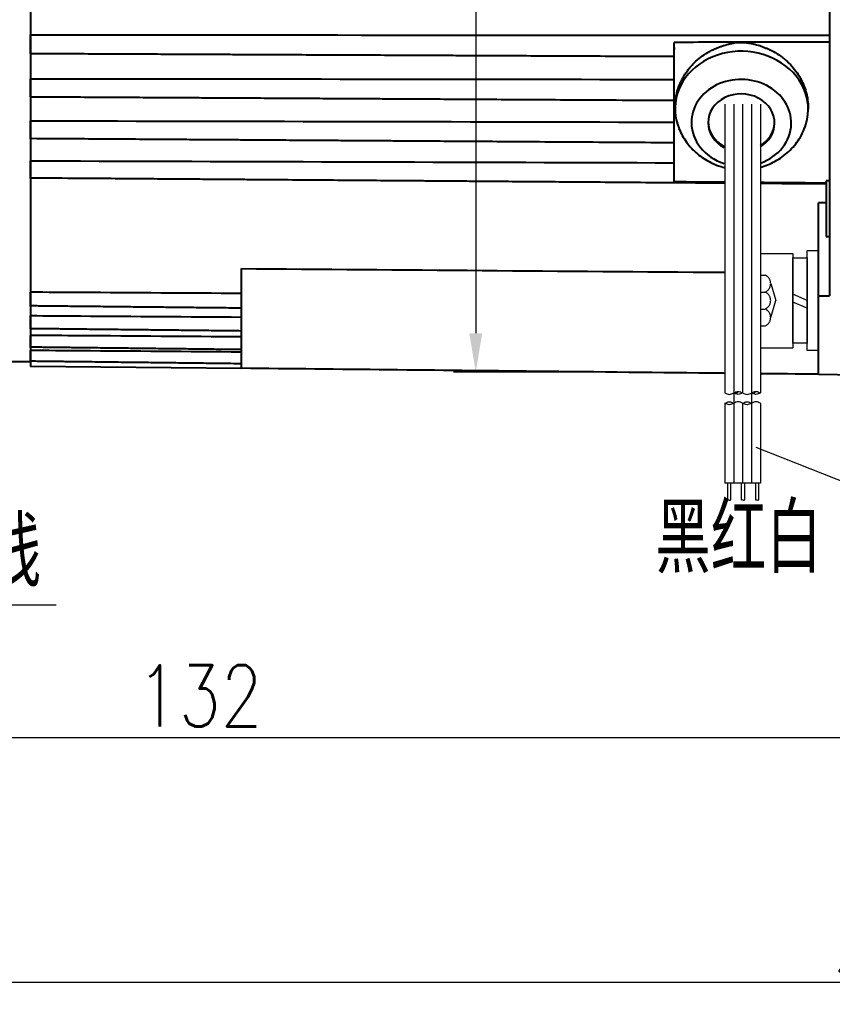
# Model space of a CAD drawing. Header units: inches. Extents: x -753 to 5070, y -3075 to 1581.
# Tile 175 of 178: x 4586 to 4660, y 1025 to 1114. Entities that reach past the tile are written whole.
import ezdxf

# ---------------------------------------------------------------- set-up
doc = ezdxf.new("R2010")
doc.units = ezdxf.units.IN
doc.header["$LTSCALE"] = 10
doc.header["$MEASUREMENT"] = 0
doc.linetypes.add('CENTER', pattern=[10.16, 6.35, -1.27, 1.27, -1.27])
doc.linetypes.add('HIDDEN', pattern=[1.905, 1.27, -0.635])
for name, color, linetype in [('1轮廓实线层', 7, 'Continuous'), ('2细线层', 4, 'Continuous'), ('3中心线层', 1, 'CENTER'), ('4虚线层', 6, 'HIDDEN'), ('5剖面线层', 2, 'Continuous'), ('6文字层', 3, 'Continuous'), ('7标注层', 4, 'Continuous')]:
    doc.layers.add(name, color=color, linetype=linetype)
doc.layers.add('图层2', color=4, linetype='Continuous', lineweight=40)
doc.styles.add('PC_TEXTSTYLE', font='isocp.shx', dxfattribs={"width": 0.8, "bigfont": 'HZFS.SHX'})
doc.styles.add('TH_GBDIM', font='romans.shx', dxfattribs={"width": 0.8, "bigfont": 'gbcbig.shx'})
doc.dimstyles.new('TH_GBDIM', dxfattribs={"dimtxt": 3.5, "dimasz": 2.5, "dimexe": 2, "dimexo": 0, "dimgap": 1, "dimtad": 1, "dimdec": 4, "dimdsep": 46, "dimtxsty": 'TH_GBDIM', "dimcen": 0.09, "dimclrd": 4, "dimclre": 4, "dimclrt": 3, "dimadec": 0, "dimazin": 0, "dimtfac": 1, "dimtdec": 4, "dimtmove": 0, "dimatfit": 3, "dimfxl": 1, "dimtzin": 0, "dimarcsym": 0})
pattern_1 = [(45, (4526.9238, 947.6552), (1.197367, -1.197367), [])]
pattern_2 = [(45, (4525.3238, 947.6552), (1.197367, -1.197367), [])]

# ---------------------------------------------------------------- blocks, each defined once
blk = doc.blocks.new('*D539')
at = {"layer": '7标注层', "color": 4, "lineweight": -2, "transparency": 16777216}
for p, q in [((4786.436, 1131.663), (4786.436, 1025.488)), ((4534.436, 1122.163), (4534.436, 1025.488)), ((4537.936, 1027.488), (4782.936, 1027.488))]:
    blk.add_line(p, q, dxfattribs=at)
at = {"layer": '7标注层', "color": 4, "transparency": 16777216}
for points in [[(4537.936, 1028.071), (4537.936, 1026.904), (4534.436, 1027.488)], [(4782.936, 1028.071), (4782.936, 1026.904), (4786.436, 1027.488)]]:
    blk.add_solid(points, dxfattribs=at)
at = {"layer": 'Defpoints', "color": 0, "transparency": 16777216}
for p in [(4786.436, 1131.663), (4534.436, 1122.163), (4786.436, 1027.488)]:
    blk.add_point(p, dxfattribs=at)
at = {"layer": '7标注层', "color": 3, "transparency": 16777216, "insert": (4665.432, 1031.238), "char_height": 5.5, "attachment_point": 5, "style": 'TH_GBDIM'}
blk.add_mtext('252', dxfattribs=at)
blk = doc.blocks.new('*D547')
at = {"layer": '7标注层', "color": 4, "lineweight": -2, "transparency": 16777216}
for p, q in [((4666.436, 1162.163), (4666.436, 1047.53)), ((4534.436, 1140.588), (4534.436, 1047.53)), ((4537.936, 1049.53), (4662.936, 1049.53))]:
    blk.add_line(p, q, dxfattribs=at)
at = {"layer": '7标注层', "color": 4, "transparency": 16777216}
for points in [[(4537.936, 1050.113), (4537.936, 1048.946), (4534.436, 1049.53)], [(4662.936, 1050.113), (4662.936, 1048.946), (4666.436, 1049.53)]]:
    blk.add_solid(points, dxfattribs=at)
at = {"layer": 'Defpoints', "color": 0, "transparency": 16777216}
for p in [(4666.436, 1162.163), (4534.436, 1140.588), (4666.436, 1049.53)]:
    blk.add_point(p, dxfattribs=at)
at = {"layer": '7标注层', "color": 3, "transparency": 16777216, "insert": (4602.686, 1053.28), "char_height": 5.5, "attachment_point": 5, "style": 'TH_GBDIM'}
blk.add_mtext('132', dxfattribs=at)
blk = doc.blocks.new('*D548')
at = {"layer": '7标注层', "color": 4, "lineweight": -2, "transparency": 16777216}
for p, q in [((4621.439, 1162.163), (4629.561, 1162.163)), ((4627.561, 1158.663), (4627.561, 1085.95)), ((4638.879, 1082.45), (4625.561, 1082.45))]:
    blk.add_line(p, q, dxfattribs=at)
at = {"layer": '7标注层', "color": 4, "transparency": 16777216}
for points in [[(4626.978, 1158.663), (4628.144, 1158.663), (4627.561, 1162.163)], [(4626.978, 1085.95), (4628.144, 1085.95), (4627.561, 1082.45)]]:
    blk.add_solid(points, dxfattribs=at)
at = {"layer": 'Defpoints', "color": 0, "transparency": 16777216}
for p in [(4621.439, 1162.163), (4627.561, 1082.45), (4638.879, 1082.45)]:
    blk.add_point(p, dxfattribs=at)
at = {"layer": '7标注层', "color": 3, "transparency": 16777216, "insert": (4623.811, 1122.307), "char_height": 5.5, "attachment_point": 5, "rotation": 90, "style": 'TH_GBDIM'}
blk.add_mtext('{%%c80}{}{}', dxfattribs=at)
blk = doc.blocks.new('GB93_5_0.65_R')
at = {"layer": '1轮廓实线层'}
for p, q in [((3.85, 1.3), (-3.85, 1.3)), ((-3.85, 1.3), (-3.85, 0)), ((0, 0), (-0.56, 1.3)), ((0.7, 0), (0.14, 1.3)), ((3.85, 0), (3.85, 1.3)), ((-3.85, 0), (3.85, 0))]:
    blk.add_line(p, q, dxfattribs=at)

msp = doc.modelspace()

# ---------------------------------------------------------------- hatches: boundary and pattern name
at = {"layer": '5剖面线层'}
h = msp.add_hatch(dxfattribs=at)
h.set_pattern_fill('ANSI31', color=256, scale=0.533333, angle=90, style=0)
h.set_pattern_definition(pattern_2)
edge = h.paths.add_edge_path()
edge.add_spline(control_points=[(4650.809, 1080.573), (4650.942, 1080.64), (4651.209, 1080.773), (4651.475, 1080.64), (4651.609, 1080.573)], knot_values=[0, 0, 0, 0, 0.421637, 0.843274, 0.843274, 0.843274, 0.843274], degree=3, periodic=0)
edge.add_spline(control_points=[(4651.609, 1080.573), (4651.475, 1080.507), (4651.209, 1080.373), (4650.942, 1080.507), (4650.809, 1080.573)], knot_values=[0, 0, 0, 0, 0.421637, 0.843274, 0.843274, 0.843274, 0.843274], degree=3, periodic=0)
h = msp.add_hatch(dxfattribs=at)
h.set_pattern_fill('ANSI31', color=256, scale=0.533333, angle=90, style=0)
h.set_pattern_definition(pattern_1)
edge = h.paths.add_edge_path()
edge.add_spline(control_points=[(4652.409, 1080.573), (4652.542, 1080.64), (4652.809, 1080.773), (4653.075, 1080.64), (4653.209, 1080.573)], knot_values=[0, 0, 0, 0, 0.421637, 0.843274, 0.843274, 0.843274, 0.843274], degree=3, periodic=0)
edge.add_spline(control_points=[(4653.209, 1080.573), (4653.075, 1080.507), (4652.809, 1080.373), (4652.542, 1080.507), (4652.409, 1080.573)], knot_values=[0, 0, 0, 0, 0.421637, 0.843274, 0.843274, 0.843274, 0.843274], degree=3, periodic=0)
h = msp.add_hatch(dxfattribs=at)
h.set_pattern_fill('ANSI31', color=256, scale=0.533333, angle=90, style=0)
h.set_pattern_definition(pattern_2)
edge = h.paths.add_edge_path()
edge.add_spline(control_points=[(4650.809, 1079.64), (4650.675, 1079.573), (4650.409, 1079.44), (4650.142, 1079.573), (4650.009, 1079.64)], knot_values=[0, 0, 0, 0, 0.421637, 0.843274, 0.843274, 0.843274, 0.843274], degree=3, periodic=0)
edge.add_spline(control_points=[(4650.009, 1079.64), (4650.142, 1079.707), (4650.409, 1079.84), (4650.675, 1079.707), (4650.809, 1079.64)], knot_values=[0, 0, 0, 0, 0.421637, 0.843274, 0.843274, 0.843274, 0.843274], degree=3, periodic=0)
h = msp.add_hatch(dxfattribs=at)
h.set_pattern_fill('ANSI31', color=256, scale=0.533333, angle=90, style=0)
h.set_pattern_definition(pattern_1)
edge = h.paths.add_edge_path()
edge.add_spline(control_points=[(4652.409, 1079.64), (4652.275, 1079.573), (4652.009, 1079.44), (4651.742, 1079.573), (4651.609, 1079.64)], knot_values=[0, 0, 0, 0, 0.421637, 0.843274, 0.843274, 0.843274, 0.843274], degree=3, periodic=0)
edge.add_spline(control_points=[(4651.609, 1079.64), (4651.742, 1079.707), (4652.009, 1079.84), (4652.275, 1079.707), (4652.409, 1079.64)], knot_values=[0, 0, 0, 0, 0.421637, 0.843274, 0.843274, 0.843274, 0.843274], degree=3, periodic=0)

# ---------------------------------------------------------------- linework, layer by layer
at = {"color": 4}
msp.add_line((4589.751, 1061.46), (4573.282, 1061.46), dxfattribs=at)
at = {"layer": '1轮廓实线层'}
for p, q in [((4650.009, 1106.592), (4650.009, 1080.573)), ((4651.609, 1106.592), (4651.609, 1080.573)), ((4653.209, 1106.592), (4653.209, 1080.573)), ((4653.209, 1093.143), (4656.136, 1093.143)), ((4656.136, 1093.143), (4656.136, 1084.643)), ((4657.436, 1091.543), (4657.436, 1093.393)), ((4657.436, 1093.393), (4658.436, 1093.393)), ((4657.436, 1091.543), (4657.436, 1093.393)), ((4657.436, 1093.393), (4658.436, 1093.393)), ((4658.436, 1093.393), (4658.436, 1091.543)), ((4658.436, 1093.393), (4658.436, 1091.543)), ((4657.436, 1086.243), (4657.436, 1091.543)), ((4657.436, 1086.243), (4657.436, 1091.543)), ((4658.436, 1091.543), (4658.436, 1086.243)), ((4658.436, 1091.543), (4658.436, 1086.243)), ((4657.436, 1084.393), (4657.436, 1086.243)), ((4657.436, 1084.393), (4657.436, 1086.243)), ((4658.436, 1086.243), (4658.436, 1084.393)), ((4658.436, 1086.243), (4658.436, 1084.393)), ((4653.209, 1084.643), (4656.136, 1084.643)), ((4658.436, 1084.393), (4657.436, 1084.393)), ((4658.436, 1084.393), (4657.436, 1084.393)), ((4650.009, 1079.64), (4650.009, 1072.432)), ((4651.609, 1079.64), (4651.609, 1072.432)), ((4653.209, 1079.64), (4653.209, 1072.432)), ((4653.209, 1072.432), (4650.009, 1072.432)), ((4650.248, 1072.432), (4650.248, 1070.923)), ((4650.515, 1072.432), (4650.515, 1070.923)), ((4651.483, 1072.432), (4651.483, 1070.923)), ((4651.771, 1072.432), (4651.771, 1070.923)), ((4652.774, 1072.432), (4652.774, 1070.923)), ((4653.041, 1072.432), (4653.041, 1070.923))]:
    msp.add_line(p, q, dxfattribs=at)
for points in [[(4650.009, 1080.573), (4650.409, 1080.44), (4650.809, 1080.573)], [(4650.809, 1080.573), (4651.209, 1080.707), (4651.609, 1080.573)], [(4651.609, 1080.573), (4651.209, 1080.44), (4650.809, 1080.573)], [(4651.609, 1080.573), (4652.009, 1080.44), (4652.409, 1080.573)], [(4652.409, 1080.573), (4652.809, 1080.707), (4653.209, 1080.573)], [(4653.209, 1080.573), (4652.809, 1080.44), (4652.409, 1080.573)], [(4650.009, 1079.64), (4650.409, 1079.773), (4650.809, 1079.64)], [(4650.809, 1079.64), (4650.409, 1079.507), (4650.009, 1079.64)], [(4651.609, 1079.64), (4651.209, 1079.773), (4650.809, 1079.64)], [(4651.609, 1079.64), (4652.009, 1079.773), (4652.409, 1079.64)], [(4652.409, 1079.64), (4652.009, 1079.507), (4651.609, 1079.64)], [(4653.209, 1079.64), (4652.809, 1079.773), (4652.409, 1079.64)]]:
    msp.add_spline(points, degree=3, dxfattribs=at)
at = {"layer": '2细线层'}
for points in [[(4650.248, 1070.923), (4650.375, 1070.95), (4650.492, 1070.897), (4650.515, 1070.923)], [(4651.483, 1070.923), (4651.632, 1070.95), (4651.748, 1070.897), (4651.771, 1070.923)], [(4652.774, 1070.923), (4652.901, 1070.95), (4653.018, 1070.897), (4653.041, 1070.923)]]:
    msp.add_spline(points, degree=3, dxfattribs=at)
at = {"layer": '3中心线层'}
for p, q in [((4650.809, 1106.592), (4650.809, 1080.573)), ((4652.409, 1106.592), (4652.409, 1080.573)), ((4650.809, 1080.573), (4650.809, 1072.432)), ((4652.409, 1080.573), (4652.409, 1072.432))]:
    msp.add_line(p, q, dxfattribs=at)
at = {"layer": '4虚线层'}
for p, q in [((4653.209, 1091.183), (4653.636, 1091.183)), ((4654.136, 1090.42), (4654.586, 1088.893)), ((4653.209, 1089.657), (4653.636, 1089.657)), ((4654.136, 1087.367), (4654.586, 1088.893)), ((4653.209, 1088.13), (4653.636, 1088.13)), ((4653.209, 1086.603), (4653.636, 1086.603))]:
    msp.add_line(p, q, dxfattribs=at)
for centre in [(4653.303, 1090.42), (4653.303, 1088.893), (4653.303, 1087.367)]:
    msp.add_arc(centre, 0.833, 293.54865, 66.45135, dxfattribs=at)
at = {"layer": '7标注层'}
msp.add_lwpolyline([(4652.786, 1075.677), (4663.657, 1071.386)], dxfattribs=at)
at = {"layer": '图层2', "color": 0}
for p, q in [((4587.436, 1161.389), (4587.436, 1082.937)), ((4659.436, 1122.163), (4659.436, 1089.307)), ((4645.436, 1099.952), (4645.436, 1111.608)), ((4645.521, 1106.407), (4645.518, 1106.261)), ((4657.515, 1106.009), (4657.518, 1106.141)), ((4659.136, 1099.663), (4659.136, 1094.663)), ((4659.436, 1099.663), (4659.136, 1099.663)), ((4658.436, 1089.303), (4658.436, 1097.688)), ((4659.136, 1094.663), (4659.436, 1094.663)), ((4606.436, 1084.643), (4606.436, 1091.769)), ((4658.436, 1089.303), (4659.436, 1089.307)), ((4658.436, 1082.247), (4658.436, 1089.303)), ((4585.454, 1083.413), (4587.436, 1083.413)), ((4587.436, 1082.984), (4606.436, 1082.787)), ((4658.436, 1082.247), (4666.436, 1082.163))]:
    msp.add_line(p, q, dxfattribs=at)
for centre, major_axis, start_param, end_param in [((4651.517, 1106.135), (5.999, -0.126), 5.976156, 9.731669), ((4651.491, 1104.9), (4.499, -0.095), 0, 3.160388), ((4651.491, 1104.9), (2.999, -0.063), 0, 3.160388), ((4651.491, 1104.9), (4.499, -0.095), 3.160388, 4.380602), ((4651.491, 1104.9), (2.999, -0.063), 3.160388, 4.190045), ((4651.493, 1104.999), (-2.999, 0.063), 0.018795, 1.047078), ((4651.493, 1104.999), (-2.999, 0.063), 2.198049, 3.122689), ((4651.491, 1104.9), (2.999, -0.063), 5.340487, 6.283185), ((4651.491, 1104.9), (4.499, -0.095), 5.122428, 6.283185)]:
    msp.add_ellipse(centre, major_axis=major_axis, ratio=0.869465, start_param=start_param, end_param=end_param, dxfattribs=at)
for points, degree, knots in [([(4587.436, 1112.821), (4588.43, 1112.821), (4589.424, 1112.821), (4590.418, 1112.821), (4590.924, 1112.821), (4591.43, 1112.821), (4591.936, 1112.821), (4614.436, 1112.817), (4636.936, 1112.809), (4659.436, 1112.799)], 3, [-0.066667, -0.066667, -0.066667, -0.066667, -0.022485, -0.022485, -0.022485, 0, 0, 0, 1, 1, 1, 1]), ([(4587.436, 1111.136), (4587.436, 1111.137), (4587.436, 1111.14), (4587.436, 1111.145), (4587.436, 1111.147), (4587.436, 1111.152), (4587.436, 1111.155), (4587.436, 1111.17), (4587.436, 1111.186), (4587.436, 1111.217), (4587.436, 1111.229), (4587.436, 1111.254), (4587.436, 1111.268), (4587.436, 1111.312), (4587.436, 1111.345), (4587.436, 1111.399), (4587.436, 1111.418), (4587.436, 1111.448), (4587.436, 1111.459), (4587.436, 1111.479), (4587.436, 1111.49), (4587.436, 1111.543), (4587.436, 1111.588), (4587.436, 1111.659), (4587.436, 1111.684), (4587.436, 1111.734), (4587.436, 1111.759), (4587.436, 1111.835), (4587.436, 1111.886), (4587.436, 1111.952), (4587.436, 1111.965), (4587.436, 1111.991), (4587.436, 1112.005), (4587.436, 1112.044), (4587.436, 1112.07), (4587.436, 1112.149), (4587.436, 1112.2), (4587.436, 1112.276), (4587.436, 1112.301), (4587.436, 1112.351), (4587.436, 1112.375), (4587.436, 1112.445), (4587.436, 1112.49), (4587.436, 1112.543), (4587.436, 1112.553), (4587.436, 1112.574), (4587.436, 1112.604), (4587.436, 1112.632), (4587.436, 1112.686), (4587.436, 1112.718), (4587.436, 1112.776), (4587.436, 1112.8), (4587.436, 1112.821)], 3, [0, 0, 0, 0, 0.032237, 0.032237, 0.048922, 0.048922, 0.065608, 0.065608, 0.13235, 0.13235, 0.165721, 0.165721, 0.199092, 0.199092, 0.265835, 0.265835, 0.299206, 0.299206, 0.315891, 0.315891, 0.332577, 0.332577, 0.399319, 0.399319, 0.43269, 0.43269, 0.466062, 0.466062, 0.532804, 0.532804, 0.549489, 0.549489, 0.566175, 0.566175, 0.599546, 0.599546, 0.666288, 0.666288, 0.69966, 0.69966, 0.733031, 0.733031, 0.799773, 0.799773, 0.816459, 0.816459, 0.833144, 0.866515, 0.866515, 0.933258, 0.933258, 1, 1, 1, 1]), ([(4659.436, 1112.164), (4659.29, 1112.164), (4659.144, 1112.164), (4658.852, 1112.163), (4658.706, 1112.163), (4658.269, 1112.163), (4657.394, 1112.162), (4655.352, 1112.161), (4651.269, 1112.158), (4647.769, 1112.155), (4645.436, 1112.153)], 3, [0, 0, 0, 0, 0.03125, 0.03125, 0.0625, 0.0625, 0.125, 0.25, 0.5, 1, 1, 1, 1]), ([(4645.436, 1111.608), (4645.436, 1111.717), (4645.436, 1111.832), (4645.436, 1112.015), (4645.436, 1112.086), (4645.436, 1112.153)], 3, [0, 0, 0, 0, 0.609447, 0.609447, 1, 1, 1, 1]), ([(4645.436, 1111.688), (4645.436, 1111.673), (4645.436, 1111.658), (4645.436, 1111.601), (4645.436, 1111.56), (4645.436, 1111.515), (4645.436, 1111.509), (4645.436, 1111.504)], 3, [0, 0, 0, 0, 0.236202, 0.236202, 0.90723, 0.90723, 1, 1, 1, 1]), ([(4645.521, 1106.406), (4645.521, 1106.43), (4645.523, 1106.485), (4645.525, 1106.539), (4645.529, 1106.6), (4645.531, 1106.631), (4645.541, 1106.784), (4645.554, 1106.905), (4645.605, 1107.268), (4645.656, 1107.507), (4645.789, 1107.98), (4645.872, 1108.213), (4645.984, 1108.473), (4645.997, 1108.502), (4646.022, 1108.559), (4646.062, 1108.645), (4646.159, 1108.842), (4646.25, 1109.006), (4646.442, 1109.33), (4646.585, 1109.537), (4646.819, 1109.837), (4646.901, 1109.935), (4647.029, 1110.079), (4647.073, 1110.127), (4647.162, 1110.22), (4647.207, 1110.266), (4647.435, 1110.492), (4647.629, 1110.661), (4648.037, 1110.973), (4648.251, 1111.117), (4648.533, 1111.281), (4648.59, 1111.312), (4648.706, 1111.375), (4648.764, 1111.405), (4648.94, 1111.493), (4649.06, 1111.547), (4649.181, 1111.598)], 3, [0, 0, 0, 0, 0.011132, 0.025259, 0.025259, 0.039385, 0.039385, 0.095892, 0.095892, 0.208905, 0.208905, 0.321919, 0.321919, 0.336046, 0.336046, 0.350172, 0.378426, 0.434932, 0.434932, 0.547946, 0.547946, 0.604453, 0.604453, 0.632706, 0.632706, 0.660959, 0.660959, 0.773973, 0.773973, 0.886986, 0.886986, 0.91524, 0.91524, 0.943493, 0.943493, 1, 1, 1, 1]), ([(4649.181, 1111.598), (4649.275, 1111.637), (4649.368, 1111.675), (4649.556, 1111.748), (4649.651, 1111.783), (4649.936, 1111.882), (4650.128, 1111.942), (4650.42, 1112.017), (4650.518, 1112.039), (4650.667, 1112.069), (4650.717, 1112.079), (4650.816, 1112.096), (4650.867, 1112.103), (4651.017, 1112.124), (4651.118, 1112.135), (4651.318, 1112.148), (4651.418, 1112.151), (4651.618, 1112.151), (4651.718, 1112.147), (4651.917, 1112.131), (4652.017, 1112.12), (4652.167, 1112.099), (4652.216, 1112.091), (4652.316, 1112.073), (4652.366, 1112.063), (4652.514, 1112.033), (4652.612, 1112.01), (4652.905, 1111.933), (4653.097, 1111.873), (4653.381, 1111.772), (4653.476, 1111.737), (4653.664, 1111.663), (4653.757, 1111.625), (4653.85, 1111.586)], 3, [0, 0, 0, 0, 0.0625, 0.0625, 0.125, 0.125, 0.25, 0.25, 0.3125, 0.3125, 0.34375, 0.34375, 0.375, 0.375, 0.4375, 0.4375, 0.5, 0.5, 0.5625, 0.5625, 0.625, 0.625, 0.65625, 0.65625, 0.6875, 0.6875, 0.75, 0.75, 0.875, 0.875, 0.9375, 0.9375, 1, 1, 1, 1]), ([(4653.85, 1111.586), (4654.094, 1111.482), (4654.327, 1111.365), (4654.776, 1111.102), (4654.991, 1110.957), (4655.299, 1110.719), (4655.4, 1110.637), (4655.547, 1110.508), (4655.596, 1110.464), (4655.691, 1110.375), (4655.737, 1110.33), (4655.966, 1110.103), (4656.136, 1109.911), (4656.449, 1109.51), (4656.592, 1109.3), (4656.755, 1109.025), (4656.787, 1108.97), (4656.848, 1108.859), (4656.937, 1108.691), (4657.017, 1108.52), (4657.165, 1108.176), (4657.248, 1107.943), (4657.349, 1107.586), (4657.378, 1107.466), (4657.416, 1107.284), (4657.428, 1107.223), (4657.45, 1107.101), (4657.459, 1107.04), (4657.502, 1106.736), (4657.522, 1106.456), (4657.519, 1106.178), (4657.518, 1106.141)], 3, [0, 0, 0, 0, 0.109242, 0.109242, 0.218484, 0.218484, 0.273105, 0.273105, 0.300415, 0.300415, 0.327726, 0.327726, 0.436967, 0.436967, 0.546209, 0.546209, 0.57352, 0.57352, 0.60083, 0.655451, 0.655451, 0.764693, 0.764693, 0.819314, 0.819314, 0.846624, 0.846624, 0.873935, 0.873935, 0.983177, 1, 1, 1, 1]), ([(4587.436, 1111.156), (4588.92, 1111.15), (4590.404, 1111.143), (4591.889, 1111.136), (4591.904, 1111.136), (4591.92, 1111.136), (4591.936, 1111.136), (4592.859, 1111.132), (4594.742, 1111.123), (4597.483, 1111.111), (4600.058, 1111.099), (4602.333, 1111.089), (4604.298, 1111.08), (4605.974, 1111.072), (4607.453, 1111.066), (4608.845, 1111.059), (4610.866, 1111.05), (4613.503, 1111.038), (4616.663, 1111.024), (4619.17, 1111.013), (4621.021, 1111.004), (4622.33, 1110.998), (4623.743, 1110.992), (4625.389, 1110.985), (4627.355, 1110.976), (4629.643, 1110.965), (4632.253, 1110.954), (4635.185, 1110.94), (4638.44, 1110.926), (4641.892, 1110.91), (4644.26, 1110.899), (4645.436, 1110.894)], 3, [-0.084112, -0.084112, -0.084112, -0.084112, -0.000879, -0.000879, -0.000879, 0, 0, 0, 0.051797, 0.105559, 0.153698, 0.196216, 0.233113, 0.263878, 0.290188, 0.316059, 0.341929, 0.403526, 0.463913, 0.519158, 0.544091, 0.567733, 0.592556, 0.623283, 0.66003, 0.702799, 0.751587, 0.806397, 0.867226, 0.934077, 1, 1, 1, 1]), ([(4587.436, 1108.881), (4588.69, 1108.88), (4589.945, 1108.878), (4591.2, 1108.877), (4591.445, 1108.877), (4591.69, 1108.876), (4591.936, 1108.876), (4609.769, 1108.857), (4627.602, 1108.835), (4645.436, 1108.812)], 3, [-0.084113, -0.084113, -0.084113, -0.084113, -0.013752, -0.013752, -0.013752, 0, 0, 0, 1, 1, 1, 1]), ([(4587.436, 1107.23), (4587.436, 1107.23), (4587.436, 1107.23), (4587.436, 1107.231), (4587.436, 1107.232), (4587.436, 1107.234), (4587.436, 1107.235), (4587.436, 1107.243), (4587.436, 1107.254), (4587.436, 1107.278), (4587.436, 1107.287), (4587.436, 1107.307), (4587.436, 1107.318), (4587.436, 1107.355), (4587.436, 1107.384), (4587.436, 1107.432), (4587.436, 1107.449), (4587.436, 1107.476), (4587.436, 1107.486), (4587.436, 1107.504), (4587.436, 1107.514), (4587.436, 1107.563), (4587.436, 1107.605), (4587.436, 1107.673), (4587.436, 1107.696), (4587.436, 1107.743), (4587.436, 1107.767), (4587.436, 1107.841), (4587.436, 1107.891), (4587.436, 1107.956), (4587.436, 1107.969), (4587.436, 1107.995), (4587.436, 1108.008), (4587.436, 1108.048), (4587.436, 1108.074), (4587.436, 1108.152), (4587.436, 1108.205), (4587.436, 1108.282), (4587.436, 1108.308), (4587.436, 1108.359), (4587.436, 1108.384), (4587.436, 1108.458), (4587.436, 1108.505), (4587.436, 1108.562), (4587.436, 1108.573), (4587.436, 1108.596), (4587.436, 1108.628), (4587.436, 1108.659), (4587.436, 1108.719), (4587.436, 1108.755), (4587.436, 1108.822), (4587.436, 1108.851), (4587.436, 1108.876)], 3, [0, 0, 0, 0, 0.015869, 0.015869, 0.032837, 0.032837, 0.049805, 0.049805, 0.117676, 0.117676, 0.151611, 0.151611, 0.185547, 0.185547, 0.253418, 0.253418, 0.287354, 0.287354, 0.304321, 0.304321, 0.321289, 0.321289, 0.38916, 0.38916, 0.423096, 0.423096, 0.457031, 0.457031, 0.524902, 0.524902, 0.54187, 0.54187, 0.558838, 0.558838, 0.592773, 0.592773, 0.660645, 0.660645, 0.69458, 0.69458, 0.728516, 0.728516, 0.796387, 0.796387, 0.813354, 0.813354, 0.830322, 0.864258, 0.864258, 0.932129, 0.932129, 1, 1, 1, 1]), ([(4587.436, 1107.255), (4588.933, 1107.247), (4590.431, 1107.238), (4591.928, 1107.23), (4591.931, 1107.23), (4591.933, 1107.23), (4591.936, 1107.23), (4592.891, 1107.225), (4594.78, 1107.214), (4597.471, 1107.199), (4599.88, 1107.186), (4601.898, 1107.174), (4603.592, 1107.165), (4605.09, 1107.157), (4606.921, 1107.147), (4609.133, 1107.134), (4611.653, 1107.12), (4613.652, 1107.109), (4615.128, 1107.101), (4616.172, 1107.095), (4617.298, 1107.089), (4618.61, 1107.082), (4620.178, 1107.073), (4622.002, 1107.063), (4624.222, 1107.05), (4626.867, 1107.036), (4629.969, 1107.019), (4633.421, 1106.999), (4637.222, 1106.978), (4641.266, 1106.956), (4644.043, 1106.94), (4645.436, 1106.933)], 3, [-0.084112, -0.084112, -0.084112, -0.084112, -0.000142, -0.000142, -0.000142, 0, 0, 0, 0.05359, 0.105903, 0.150922, 0.18865, 0.219085, 0.245873, 0.272662, 0.321775, 0.369923, 0.41397, 0.43385, 0.452701, 0.472492, 0.496992, 0.526291, 0.560391, 0.599292, 0.650743, 0.708727, 0.773245, 0.844298, 0.921883, 1, 1, 1, 1]), ([(4587.436, 1105.086), (4588.702, 1105.084), (4589.968, 1105.081), (4591.234, 1105.079), (4591.468, 1105.078), (4591.702, 1105.078), (4591.936, 1105.077), (4609.769, 1105.042), (4627.602, 1105.004), (4645.436, 1104.965)], 3, [-0.084113, -0.084113, -0.084113, -0.084113, -0.013125, -0.013125, -0.013125, 0, 0, 0, 1, 1, 1, 1]), ([(4587.436, 1103.479), (4587.436, 1103.479), (4587.436, 1103.479), (4587.436, 1103.48), (4587.436, 1103.486), (4587.436, 1103.501), (4587.436, 1103.508), (4587.436, 1103.523), (4587.436, 1103.532), (4587.436, 1103.561), (4587.436, 1103.585), (4587.436, 1103.626), (4587.436, 1103.641), (4587.436, 1103.665), (4587.436, 1103.673), (4587.436, 1103.69), (4587.436, 1103.699), (4587.436, 1103.743), (4587.436, 1103.782), (4587.436, 1103.844), (4587.436, 1103.866), (4587.436, 1103.911), (4587.436, 1103.934), (4587.436, 1104.004), (4587.436, 1104.053), (4587.436, 1104.115), (4587.436, 1104.128), (4587.436, 1104.154), (4587.436, 1104.167), (4587.436, 1104.206), (4587.436, 1104.232), (4587.436, 1104.31), (4587.436, 1104.362), (4587.436, 1104.441), (4587.436, 1104.467), (4587.436, 1104.519), (4587.436, 1104.545), (4587.436, 1104.621), (4587.436, 1104.67), (4587.436, 1104.731), (4587.436, 1104.743), (4587.436, 1104.766), (4587.436, 1104.801), (4587.436, 1104.834), (4587.436, 1104.899), (4587.436, 1104.939), (4587.436, 1105.014), (4587.436, 1105.047), (4587.436, 1105.077)], 3, [0, 0, 0, 0, 0.014986, 0.014986, 0.085344, 0.085344, 0.120523, 0.120523, 0.155703, 0.155703, 0.226061, 0.226061, 0.26124, 0.26124, 0.278829, 0.278829, 0.296419, 0.296419, 0.366777, 0.366777, 0.401956, 0.401956, 0.437135, 0.437135, 0.507493, 0.507493, 0.525083, 0.525083, 0.542672, 0.542672, 0.577851, 0.577851, 0.648209, 0.648209, 0.683388, 0.683388, 0.718568, 0.718568, 0.788926, 0.788926, 0.806515, 0.806515, 0.824105, 0.859284, 0.859284, 0.929642, 0.929642, 1, 1, 1, 1]), ([(4645.777, 1104.678), (4645.804, 1104.583), (4645.908, 1104.266), (4646.163, 1103.751), (4646.543, 1103.15), (4646.999, 1102.599), (4647.521, 1102.105), (4648.103, 1101.673), (4648.738, 1101.311), (4649.357, 1101.05), (4649.767, 1100.925), (4649.944, 1100.879)], 3, [0, 0, 0, 0, 0.050467, 0.171492, 0.292652, 0.414178, 0.536278, 0.659114, 0.782801, 0.907394, 1, 1, 1, 1]), ([(4653.209, 1100.901), (4653.425, 1100.96), (4653.879, 1101.111), (4654.542, 1101.42), (4655.185, 1101.824), (4655.77, 1102.304), (4656.286, 1102.85), (4656.721, 1103.454), (4657.022, 1103.989), (4657.151, 1104.327), (4657.189, 1104.437)], 3, [0.0461738, 0.0461738, 0.0461738, 0.0461738, 0.1615091, 0.2922812, 0.4229427, 0.5532228, 0.6828661, 0.8116642, 0.9394788, 1, 1, 1, 1]), ([(4587.436, 1103.509), (4588.936, 1103.499), (4590.436, 1103.489), (4591.936, 1103.479), (4591.936, 1103.479), (4591.936, 1103.479), (4591.936, 1103.479), (4592.891, 1103.473), (4594.78, 1103.46), (4597.471, 1103.443), (4599.88, 1103.427), (4601.898, 1103.414), (4603.592, 1103.403), (4605.09, 1103.393), (4606.921, 1103.381), (4609.133, 1103.366), (4611.653, 1103.35), (4613.652, 1103.337), (4615.128, 1103.327), (4616.172, 1103.32), (4617.298, 1103.313), (4618.61, 1103.304), (4620.178, 1103.294), (4622.002, 1103.282), (4624.222, 1103.268), (4626.867, 1103.25), (4629.969, 1103.23), (4633.421, 1103.207), (4637.222, 1103.183), (4641.266, 1103.156), (4644.043, 1103.138), (4645.436, 1103.129)], 3, [-0.084114, -0.084114, -0.084114, -0.084114, 0, 0, 0, 0, 0, 0, 0.053591, 0.105903, 0.150923, 0.188651, 0.219086, 0.245874, 0.272663, 0.321775, 0.369923, 0.413971, 0.433851, 0.452701, 0.472492, 0.496992, 0.526292, 0.560392, 0.599292, 0.650743, 0.708727, 0.773245, 0.844297, 0.921883, 1, 1, 1, 1]), ([(4587.436, 1101.479), (4588.715, 1101.475), (4589.995, 1101.471), (4591.275, 1101.468), (4591.495, 1101.467), (4591.715, 1101.466), (4591.936, 1101.466), (4609.769, 1101.414), (4627.602, 1101.361), (4645.436, 1101.306)], 3, [-0.084113, -0.084113, -0.084113, -0.084113, -0.012354, -0.012354, -0.012354, 0, 0, 0, 1, 1, 1, 1]), ([(4587.436, 1099.923), (4587.436, 1099.923), (4587.436, 1099.924), (4587.436, 1099.93), (4587.436, 1099.933), (4587.436, 1099.943), (4587.436, 1099.949), (4587.436, 1099.97), (4587.436, 1099.989), (4587.436, 1100.024), (4587.436, 1100.036), (4587.436, 1100.057), (4587.436, 1100.064), (4587.436, 1100.078), (4587.436, 1100.086), (4587.436, 1100.125), (4587.436, 1100.16), (4587.436, 1100.217), (4587.436, 1100.237), (4587.436, 1100.279), (4587.436, 1100.3), (4587.436, 1100.366), (4587.436, 1100.412), (4587.436, 1100.473), (4587.436, 1100.485), (4587.436, 1100.51), (4587.436, 1100.522), (4587.436, 1100.56), (4587.436, 1100.586), (4587.436, 1100.662), (4587.436, 1100.714), (4587.436, 1100.793), (4587.436, 1100.82), (4587.436, 1100.873), (4587.436, 1100.899), (4587.436, 1100.976), (4587.436, 1101.027), (4587.436, 1101.09), (4587.436, 1101.102), (4587.436, 1101.127), (4587.436, 1101.164), (4587.436, 1101.199), (4587.436, 1101.268), (4587.436, 1101.311), (4587.436, 1101.394), (4587.436, 1101.431), (4587.436, 1101.466)], 3, [0, 0, 0, 0, 0.040325, 0.040325, 0.077235, 0.077235, 0.114146, 0.114146, 0.187967, 0.187967, 0.224878, 0.224878, 0.243333, 0.243333, 0.261788, 0.261788, 0.335609, 0.335609, 0.37252, 0.37252, 0.409431, 0.409431, 0.483252, 0.483252, 0.501707, 0.501707, 0.520162, 0.520162, 0.557073, 0.557073, 0.630894, 0.630894, 0.667805, 0.667805, 0.704715, 0.704715, 0.778536, 0.778536, 0.796992, 0.796992, 0.815447, 0.852358, 0.852358, 0.926179, 0.926179, 1, 1, 1, 1]), ([(4587.436, 1099.957), (4588.936, 1099.946), (4590.436, 1099.934), (4591.936, 1099.923), (4591.936, 1099.923), (4591.936, 1099.923), (4591.936, 1099.923), (4592.859, 1099.916), (4594.742, 1099.902), (4597.483, 1099.882), (4600.059, 1099.862), (4602.333, 1099.845), (4604.298, 1099.831), (4605.974, 1099.818), (4607.453, 1099.807), (4608.845, 1099.797), (4610.866, 1099.781), (4613.503, 1099.762), (4616.663, 1099.738), (4619.17, 1099.719), (4621.022, 1099.705), (4622.331, 1099.696), (4623.743, 1099.685), (4625.389, 1099.673), (4627.355, 1099.658), (4629.643, 1099.641), (4632.253, 1099.621), (4635.185, 1099.599), (4638.44, 1099.575), (4642.016, 1099.548), (4645.882, 1099.519), (4648.556, 1099.499), (4649.931, 1099.489)], 3, [-0.077591, -0.077591, -0.077591, -0.077591, 0, 0, 0, 0, 0, 0, 0.047788, 0.097382, 0.141791, 0.181013, 0.215049, 0.24343, 0.2677, 0.291566, 0.315431, 0.372253, 0.427959, 0.478922, 0.501922, 0.523732, 0.54663, 0.574975, 0.608874, 0.648328, 0.693334, 0.743895, 0.80001, 0.861678, 0.9289, 1, 1, 1, 1]), ([(4645.436, 1099.613), (4645.436, 1099.638), (4645.436, 1099.671), (4645.436, 1099.775), (4645.436, 1099.858), (4645.436, 1099.952)], 3, [0, 0, 0, 0, 0.390553, 0.390553, 1, 1, 1, 1]), ([(4653.209, 1099.546), (4654.118, 1099.539), (4655.61, 1099.526), (4657.394, 1099.511), (4658.269, 1099.503), (4658.706, 1099.5), (4658.852, 1099.498), (4659.044, 1099.497), (4659.09, 1099.496), (4659.136, 1099.496)], 3, [0.0446353, 0.0446353, 0.0446353, 0.0446353, 0.4842031, 0.7662906, 0.9073343, 0.9073343, 0.9778561, 0.9778561, 1, 1, 1, 1]), ([(4653.209, 1099.464), (4653.663, 1099.461), (4655.638, 1099.446), (4657.614, 1099.431), (4659.135, 1099.42)], 3, [0.04486, 0.04486, 0.04486, 0.04486, 0.2643886, 1, 1, 1, 1]), ([(4606.436, 1091.769), (4620.907, 1091.659), (4635.378, 1091.549), (4649.849, 1091.44), (4649.866, 1091.439), (4649.882, 1091.439), (4649.899, 1091.439), (4649.936, 1091.439), (4649.972, 1091.439), (4650.009, 1091.438)], 3, [0, 0, 0, 0, 1, 1, 1, 1.001149, 1.001149, 1.001149, 1.003675, 1.003675, 1.003675, 1.003675]), ([(4587.436, 1089.67), (4588.933, 1089.661), (4590.43, 1089.652), (4591.927, 1089.643), (4591.93, 1089.643), (4591.933, 1089.643), (4591.936, 1089.643), (4596.769, 1089.614), (4601.602, 1089.585), (4606.436, 1089.556)], 3, [-0.310349, -0.310349, -0.310349, -0.310349, -0.000598, -0.000598, -0.000598, 0, 0, 0, 1, 1, 1, 1]), ([(4587.436, 1088.39), (4587.436, 1088.39), (4587.436, 1088.39), (4587.436, 1088.391), (4587.436, 1088.393), (4587.436, 1088.398), (4587.436, 1088.4), (4587.436, 1088.404), (4587.436, 1088.407), (4587.436, 1088.421), (4587.436, 1088.437), (4587.436, 1088.467), (4587.436, 1088.478), (4587.436, 1088.503), (4587.436, 1088.516), (4587.436, 1088.559), (4587.436, 1088.592), (4587.436, 1088.637), (4587.436, 1088.646), (4587.436, 1088.665), (4587.436, 1088.675), (4587.436, 1088.704), (4587.436, 1088.725), (4587.436, 1088.788), (4587.436, 1088.833), (4587.436, 1088.904), (4587.436, 1088.928), (4587.436, 1088.977), (4587.436, 1089.002), (4587.436, 1089.078), (4587.436, 1089.129), (4587.436, 1089.195), (4587.436, 1089.208), (4587.436, 1089.235), (4587.436, 1089.274), (4587.436, 1089.313), (4587.436, 1089.392), (4587.436, 1089.443), (4587.436, 1089.546), (4587.436, 1089.595), (4587.436, 1089.643)], 3, [0, 0, 0, 0, 0.017571, 0.017571, 0.062227, 0.062227, 0.084555, 0.084555, 0.106883, 0.106883, 0.196194, 0.196194, 0.24085, 0.24085, 0.285506, 0.285506, 0.374818, 0.374818, 0.397146, 0.397146, 0.419474, 0.419474, 0.46413, 0.46413, 0.553441, 0.553441, 0.598097, 0.598097, 0.642753, 0.642753, 0.732065, 0.732065, 0.754393, 0.754393, 0.776721, 0.821377, 0.821377, 0.910688, 0.910688, 1, 1, 1, 1]), ([(4587.436, 1088.437), (4591.936, 1088.39), (4606.436, 1088.237)], 1, [-0.310337, -0.310337, 0, 1, 1]), ([(4587.436, 1087.535), (4588.933, 1087.525), (4590.431, 1087.515), (4591.928, 1087.505), (4591.931, 1087.505), (4591.933, 1087.505), (4591.936, 1087.505), (4596.769, 1087.473), (4601.602, 1087.441), (4606.436, 1087.409)], 3, [-0.310349, -0.310349, -0.310349, -0.310349, -0.000498, -0.000498, -0.000498, 0, 0, 0, 1, 1, 1, 1]), ([(4587.436, 1086.337), (4587.436, 1086.337), (4587.436, 1086.337), (4587.436, 1086.337), (4587.436, 1086.338), (4587.436, 1086.339), (4587.436, 1086.341), (4587.436, 1086.348), (4587.436, 1086.358), (4587.436, 1086.381), (4587.436, 1086.389), (4587.436, 1086.409), (4587.436, 1086.42), (4587.436, 1086.456), (4587.436, 1086.484), (4587.436, 1086.523), (4587.436, 1086.532), (4587.436, 1086.549), (4587.436, 1086.557), (4587.436, 1086.584), (4587.436, 1086.64), (4587.436, 1086.702), (4587.436, 1086.769), (4587.436, 1086.792), (4587.436, 1086.839), (4587.436, 1086.863), (4587.436, 1086.936), (4587.436, 1086.986), (4587.436, 1087.051), (4587.436, 1087.064), (4587.436, 1087.09), (4587.436, 1087.129), (4587.436, 1087.169), (4587.436, 1087.247), (4587.436, 1087.299), (4587.436, 1087.404), (4587.436, 1087.455), (4587.436, 1087.505)], 3, [0, 0, 0, 0, 0.010718, 0.010718, 0.034272, 0.034272, 0.057827, 0.057827, 0.152044, 0.152044, 0.199153, 0.199153, 0.246261, 0.246261, 0.340479, 0.340479, 0.364033, 0.364033, 0.387587, 0.387587, 0.434696, 0.528913, 0.528913, 0.576022, 0.576022, 0.623131, 0.623131, 0.717348, 0.717348, 0.740902, 0.740902, 0.764457, 0.811565, 0.811565, 0.905783, 0.905783, 1, 1, 1, 1]), ([(4587.436, 1086.386), (4591.936, 1086.337), (4606.436, 1086.176)], 1, [-0.310346, -0.310346, 0, 1, 1]), ([(4587.436, 1085.78), (4588.934, 1085.769), (4590.432, 1085.758), (4591.93, 1085.748), (4591.932, 1085.748), (4591.934, 1085.747), (4591.936, 1085.747), (4596.769, 1085.713), (4601.602, 1085.678), (4606.436, 1085.643)], 3, [-0.310349, -0.310349, -0.310349, -0.310349, -0.000393, -0.000393, -0.000393, 0, 0, 0, 1, 1, 1, 1]), ([(4587.436, 1084.667), (4587.436, 1084.667), (4587.436, 1084.667), (4587.436, 1084.667), (4587.436, 1084.672), (4587.436, 1084.687), (4587.436, 1084.693), (4587.436, 1084.707), (4587.436, 1084.715), (4587.436, 1084.743), (4587.436, 1084.767), (4587.436, 1084.801), (4587.436, 1084.808), (4587.436, 1084.822), (4587.436, 1084.83), (4587.436, 1084.854), (4587.436, 1084.903), (4587.436, 1084.96), (4587.436, 1085.023), (4587.436, 1085.044), (4587.436, 1085.089), (4587.436, 1085.111), (4587.436, 1085.181), (4587.436, 1085.229), (4587.436, 1085.292), (4587.436, 1085.305), (4587.436, 1085.33), (4587.436, 1085.369), (4587.436, 1085.407), (4587.436, 1085.485), (4587.436, 1085.538), (4587.436, 1085.644), (4587.436, 1085.696), (4587.436, 1085.747)], 3, [0, 0, 0, 0, 0.003734, 0.003734, 0.103361, 0.103361, 0.153174, 0.153174, 0.202987, 0.202987, 0.302614, 0.302614, 0.32752, 0.32752, 0.352427, 0.352427, 0.40224, 0.501867, 0.501867, 0.55168, 0.55168, 0.601494, 0.601494, 0.70112, 0.70112, 0.726027, 0.726027, 0.750934, 0.800747, 0.800747, 0.900373, 0.900373, 1, 1, 1, 1]), ([(4587.436, 1084.718), (4591.936, 1084.667), (4606.436, 1084.499)], 1, [-0.310344, -0.310344, 0, 1, 1]), ([(4587.436, 1084.423), (4588.934, 1084.412), (4590.433, 1084.4), (4591.932, 1084.389), (4591.933, 1084.389), (4591.934, 1084.389), (4591.936, 1084.389), (4596.769, 1084.351), (4601.602, 1084.314), (4606.436, 1084.277)], 3, [-0.310349, -0.310349, -0.310349, -0.310349, -0.000284, -0.000284, -0.000284, 0, 0, 0, 1, 1, 1, 1]), ([(4587.436, 1083.398), (4587.436, 1083.398), (4587.436, 1083.399), (4587.436, 1083.403), (4587.436, 1083.406), (4587.436, 1083.415), (4587.436, 1083.421), (4587.436, 1083.441), (4587.436, 1083.459), (4587.436, 1083.487), (4587.436, 1083.493), (4587.436, 1083.505), (4587.436, 1083.512), (4587.436, 1083.532), (4587.436, 1083.575), (4587.436, 1083.626), (4587.436, 1083.683), (4587.436, 1083.703), (4587.436, 1083.744), (4587.436, 1083.765), (4587.436, 1083.83), (4587.436, 1083.876), (4587.436, 1083.937), (4587.436, 1083.949), (4587.436, 1083.974), (4587.436, 1084.011), (4587.436, 1084.049), (4587.436, 1084.125), (4587.436, 1084.177), (4587.436, 1084.283), (4587.436, 1084.336), (4587.436, 1084.389)], 3, [0, 0, 0, 0, 0.047718, 0.047718, 0.100622, 0.100622, 0.153527, 0.153527, 0.259336, 0.259336, 0.285788, 0.285788, 0.31224, 0.31224, 0.365145, 0.470954, 0.470954, 0.523859, 0.523859, 0.576763, 0.576763, 0.682573, 0.682573, 0.709025, 0.709025, 0.735477, 0.788382, 0.788382, 0.894191, 0.894191, 1, 1, 1, 1]), ([(4606.436, 1082.787), (4606.436, 1082.84), (4606.436, 1083.034), (4606.436, 1083.321), (4606.436, 1083.653), (4606.436, 1083.995), (4606.436, 1084.309), (4606.436, 1084.561), (4606.436, 1084.643)], 2, [0, 0, 0, 0.124516, 0.27043, 0.416344, 0.562258, 0.708172, 0.854086, 1, 1, 1]), ([(4587.436, 1083.451), (4591.936, 1083.398), (4606.436, 1083.226)], 1, [-0.310336, -0.310336, 0, 1, 1]), ([(4650.009, 1082.334), (4649.929, 1082.335), (4649.85, 1082.336), (4649.771, 1082.337), (4649.77, 1082.337), (4649.77, 1082.337), (4649.77, 1082.337), (4644.158, 1082.395), (4638.547, 1082.453), (4624.102, 1082.603), (4615.269, 1082.695), (4606.436, 1082.787)], 3, [-0.005513, -0.005513, -0.005513, -0.005513, -0.000019, -0.000019, -0.000019, 0, 0, 0, 0.388473, 0.388473, 1, 1, 1, 1])]:
    msp.add_open_spline(points, degree=degree, knots=knots, dxfattribs=at)
for points in [[(4645.436, 1099.613), (4646.934, 1099.6), (4648.433, 1099.587), (4649.932, 1099.575)], [(4659.136, 1097.688), (4658.902, 1097.688), (4658.669, 1097.688), (4658.436, 1097.688)], [(4658.433, 1082.247), (4656.545, 1082.266), (4654.657, 1082.286), (4653.209, 1082.301)]]:
    msp.add_open_spline(points, degree=3, dxfattribs=at)

# ---------------------------------------------------------------- block references
at = {"layer": '1轮廓实线层', "xscale": -1, "rotation": 90}
msp.add_blockref('GB93_5_0.65_R', (4657.436, 1088.893), dxfattribs=at)
msp.add_blockref('GB93_5_0.65_R', (4657.436, 1088.893), dxfattribs=at)

# ---------------------------------------------------------------- texts
at = {"layer": '6文字层', "color": 7, "char_height": 6.25, "width": 37.44259, "attachment_point": 1, "style": 'PC_TEXTSTYLE'}
for s, insert in [('{\\C3;黑红白}', (4643.738, 1070.586)), ('{\\C3;刹车线}', (4573.387, 1069.354))]:
    msp.add_mtext(s, dxfattribs=dict(at, insert=insert))

# ---------------------------------------------------------------- dimensions: what is measured, and where the dimension line sits
at = {"layer": '7标注层'}
for base, p1, p2, picture, middle in [((4666.436, 1049.53), (4534.436, 1140.588), (4666.436, 1162.163), '*D547', (4602.686, 1049.53)), ((4786.436, 1027.488), (4534.436, 1122.163), (4786.436, 1131.663), '*D539', (4665.432, 1027.488))]:
    dim = msp.add_linear_dim(base=base, p1=p1, p2=p2, dimstyle='TH_GBDIM', override={"dimtxt": 5.5, "dimasz": 3.5, "dimdec": 1, "dimadec": 1}, dxfattribs=at)
    dim.commit()
    dim.dimension.update_dxf_attribs({"geometry": picture, "text_midpoint": middle, "dimtype": 160})
dim = msp.add_linear_dim(base=(4627.561, 1082.45), p1=(4621.439, 1162.163), p2=(4638.879, 1082.45), angle=90, text='{%%c<>}{}{}', dimstyle='TH_GBDIM', override={"dimtxt": 5.5, "dimasz": 3.5, "dimdec": 0}, dxfattribs=at)
dim.commit()
dim.dimension.update_dxf_attribs({"geometry": '*D548', "text_midpoint": (4623.811, 1122.307)})

doc.saveas('drawing.dxf')
